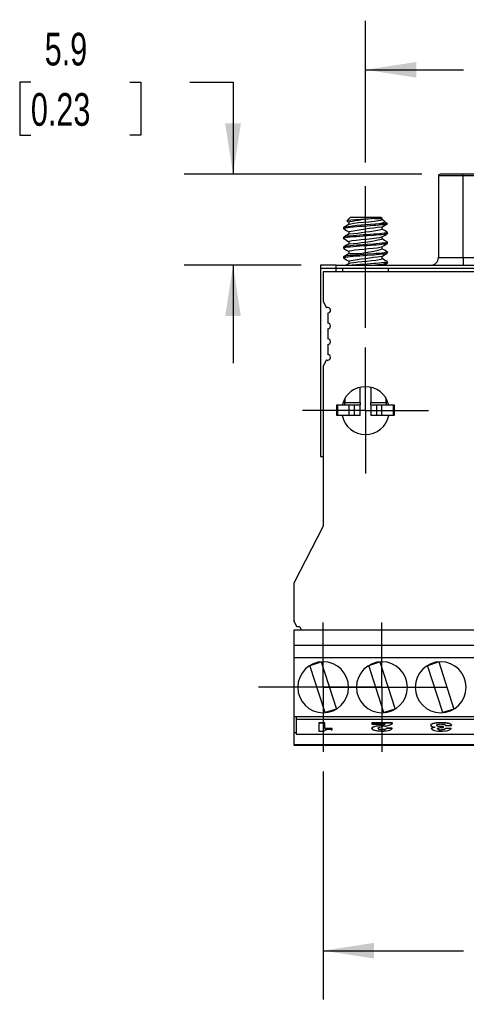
# Model space of a CAD drawing. Header units: millimetres. Extents: x 0 to 279, y 0 to 216.
# Tile 2 of 11: x 34 to 63, y 108 to 172. Entities that reach past the tile are written whole.
import ezdxf

# ---------------------------------------------------------------- set-up
doc = ezdxf.new("R2010")
doc.units = ezdxf.units.MM
doc.linetypes.add('CENTERX2', pattern=[20.32, 12.7, -2.54, 2.54, -2.54])
doc.layers.add('CENTER', color=40, linetype='CENTERX2')
doc.layers.add('DIMENSIONS', color=140, linetype='Continuous', lineweight=25)
doc.styles.add('SLDTEXTSTYLE0', font='TXT', dxfattribs={"width": 0.7})
doc.dimstyles.new('SLDDIMSTYLE1', dxfattribs={"dimtxt": 2.158008, "dimasz": 3.302, "dimexe": 0, "dimexo": 0.0625, "dimgap": 0.539502, "dimtad": 0, "dimtih": 1, "dimtoh": 1, "dimrnd": 1e-09, "dimzin": 12, "dimdsep": 46, "dimtxsty": 'SLDTEXTSTYLE0', "dimsah": 1, "dimcen": 0.09, "dimadec": 0, "dimazin": 3, "dimtfac": 1, "dimtofl": 0, "dimtmove": 0, "dimatfit": 3, "dimfxl": 0, "dimfrac": 2, "dimtolj": 1, "dimtzin": 12, "dimarcsym": 0})
doc.dimstyles.new('SLDDIMSTYLE2', dxfattribs={"dimtxt": 2.158008, "dimasz": 3.302, "dimexe": 0, "dimexo": 0.0625, "dimgap": 0.539502, "dimtad": 0, "dimtih": 1, "dimtoh": 1, "dimrnd": 1e-09, "dimzin": 4, "dimdsep": 46, "dimtxsty": 'SLDTEXTSTYLE0', "dimsah": 1, "dimcen": 0.09, "dimadec": 0, "dimazin": 1, "dimtfac": 1, "dimtofl": 0, "dimtmove": 0, "dimatfit": 3, "dimfxl": 0, "dimfrac": 2, "dimtolj": 1, "dimtzin": 12, "dimarcsym": 0})
doc.dimstyles.new('SLDDIMSTYLE3', dxfattribs={"dimtxt": 2.158008, "dimasz": 3.302, "dimexe": 0, "dimexo": 0.0625, "dimgap": 0.539502, "dimtad": 0, "dimtih": 1, "dimtoh": 1, "dimrnd": 1e-09, "dimzin": 12, "dimdsep": 46, "dimtxsty": 'SLDTEXTSTYLE0', "dimsah": 1, "dimcen": 0.09, "dimadec": 0, "dimazin": 3, "dimtfac": 1, "dimtmove": 0, "dimatfit": 0, "dimfxl": 0, "dimfrac": 2, "dimtolj": 1, "dimtzin": 12, "dimarcsym": 0})

# ---------------------------------------------------------------- blocks, each defined once
blk = doc.blocks.new('_D_12')
at = {"layer": 'DIMENSIONS'}
for p, q in [((54, 123.387), (54, 108.589)), ((84.48, 123.387), (84.48, 108.589)), ((54, 111.764), (63.109, 111.764)), ((66.034, 111.764), (65.309, 111.764)), ((65.309, 111.764), (65.309, 108.335)), ((72.446, 111.764), (73.171, 111.764)), ((73.171, 111.764), (73.171, 108.335)), ((84.48, 111.764), (75.37, 111.764)), ((65.309, 108.335), (66.034, 108.335)), ((73.171, 108.335), (72.446, 108.335))]:
    blk.add_line(p, q, dxfattribs=at)
for points in [[(54, 111.764), (57.302, 111.256), (57.302, 112.272)], [(84.48, 111.764), (81.178, 112.272), (81.178, 111.256)]]:
    blk.add_solid(points, dxfattribs=at)
at = {"layer": 'DIMENSIONS', "char_height": 2.1167, "attachment_point": 1, "style": 'SLDTEXTSTYLE0'}
for s, insert in [('30.5', (66.034, 114.976)), ('1.20', (66.034, 111.063))]:
    blk.add_mtext(s, dxfattribs=dict(at, insert=insert))
blk = doc.blocks.new('_D_13')
at = {"layer": 'DIMENSIONS'}
for p, q in [((35.048, 168.08), (34.323, 168.08)), ((34.323, 168.08), (34.323, 164.651)), ((41.461, 168.08), (42.185, 168.08)), ((42.185, 168.08), (42.185, 164.651)), ((45.351, 168.08), (48.156, 168.08)), ((48.156, 168.08), (48.156, 162.118)), ((34.323, 164.651), (35.048, 164.651)), ((42.185, 164.651), (41.461, 164.651)), ((60.405, 162.118), (44.981, 162.118)), ((52.565, 156.218), (44.981, 156.218)), ((48.156, 156.218), (48.156, 149.868))]:
    blk.add_line(p, q, dxfattribs=at)
for points in [[(48.156, 162.118), (48.664, 165.42), (47.648, 165.42)], [(48.156, 156.218), (47.648, 152.916), (48.664, 152.916)]]:
    blk.add_solid(points, dxfattribs=at)
at = {"layer": 'DIMENSIONS', "char_height": 2.1167, "attachment_point": 1, "style": 'SLDTEXTSTYLE0'}
for s, insert in [('5.9', (35.946, 171.292)), ('0.23', (35.048, 167.379))]:
    blk.add_mtext(s, dxfattribs=dict(at, insert=insert))
blk = doc.blocks.new('_D_14')
at = {"layer": 'DIMENSIONS'}
for p, q in [((56.745, 162.88), (56.745, 172.068)), ((81.735, 152.152), (81.735, 172.068)), ((56.745, 168.893), (63.109, 168.893)), ((66.034, 168.893), (65.309, 168.893)), ((65.309, 168.893), (65.309, 165.463)), ((72.446, 168.893), (73.171, 168.893)), ((73.171, 168.893), (73.171, 165.463)), ((81.735, 168.893), (75.37, 168.893)), ((65.309, 165.463), (66.034, 165.463)), ((73.171, 165.463), (72.446, 165.463)), ((56.745, 152.152), (56.745, 161.356))]:
    blk.add_line(p, q, dxfattribs=at)
for points in [[(56.745, 168.893), (60.047, 168.385), (60.047, 169.401)], [(81.735, 168.893), (78.433, 169.401), (78.433, 168.385)]]:
    blk.add_solid(points, dxfattribs=at)
at = {"layer": 'DIMENSIONS', "char_height": 2.1167, "attachment_point": 1, "style": 'SLDTEXTSTYLE0'}
for s, insert in [('25.0', (66.034, 172.104)), ('0.98', (66.034, 168.192))]:
    blk.add_mtext(s, dxfattribs=dict(at, insert=insert))
blk = doc.blocks.new('SW_CENTERMARKSYMBOL_2')
at = {"layer": 'CENTER', "color": 0}
for p, q in [((0, 2.54), (0, 4.191)), ((0, 0), (0, 2.54)), ((-2.54, 0), (-4.191, 0)), ((0, 0), (-2.54, 0)), ((0, 0), (0, -2.54)), ((0, 0), (2.54, 0)), ((2.54, 0), (4.191, 0)), ((0, -2.54), (0, -4.191))]:
    blk.add_line(p, q, dxfattribs=at)
blk = doc.blocks.new('SW_CENTERMARKSYMBOL_3')
at = {"layer": 'CENTER', "color": 0}
for p, q in [((0, 2.54), (0, 4.191)), ((0, 0), (0, 2.54)), ((-2.54, 0), (-4.191, 0)), ((0, 0), (-2.54, 0)), ((0, 0), (0, -2.54)), ((0, 0), (2.54, 0)), ((2.54, 0), (4.191, 0)), ((0, -2.54), (0, -4.191))]:
    blk.add_line(p, q, dxfattribs=at)
blk = doc.blocks.new('SW_CENTERMARKSYMBOL_6')
at = {"layer": 'CENTER', "color": 0}
for p, q in [((0, 2.54), (0, 4.09)), ((0, 0), (0, 2.54)), ((-2.54, 0), (-4.09, 0)), ((0, 0), (-2.54, 0)), ((0, 0), (0, -2.54)), ((0, 0), (2.54, 0)), ((2.54, 0), (4.09, 0)), ((0, -2.54), (0, -4.09))]:
    blk.add_line(p, q, dxfattribs=at)

msp = doc.modelspace()

# ---------------------------------------------------------------- linework, layer by layer
for p, q in [((61.475, 162.018), (61.475, 156.718)), ((63.075, 162.018), (61.475, 162.018)), ((63.075, 162.118), (61.576, 162.118)), ((63.075, 162.118), (61.675, 162.118)), ((63.075, 162.018), (63.075, 162.118)), ((75.405, 162.118), (63.075, 162.118)), ((75.405, 162.018), (63.075, 162.018)), ((63.075, 156.718), (63.075, 162.018)), ((55.745, 159.318), (55.531, 159.104)), ((55.542, 159.087), (55.666, 159.014)), ((55.666, 159.023), (55.666, 158.873)), ((57.745, 159.318), (55.745, 159.318)), ((57.325, 159.239), (57.163, 159.228)), ((57.824, 159.239), (57.745, 159.318)), ((57.824, 159.182), (57.824, 159.239)), ((57.896, 159.148), (57.824, 159.19)), ((58.161, 158.902), (57.958, 159.105)), ((55.322, 158.666), (55.322, 158.586)), ((55.666, 158.388), (55.666, 158.238)), ((57.824, 158.547), (57.824, 158.697)), ((55.322, 158.031), (55.322, 157.951)), ((55.666, 157.753), (55.666, 157.603)), ((57.824, 157.912), (57.824, 158.062)), ((58.163, 158.269), (58.166, 158.264)), ((58.167, 158.269), (58.167, 158.348)), ((55.322, 157.396), (55.322, 157.316)), ((55.666, 157.118), (55.666, 156.968)), ((57.824, 157.277), (57.824, 157.427)), ((58.163, 157.634), (58.166, 157.629)), ((58.167, 157.634), (58.167, 157.713)), ((55.322, 156.761), (55.322, 156.681)), ((55.666, 156.483), (55.666, 156.333)), ((57.824, 156.642), (57.824, 156.792)), ((58.163, 156.999), (58.166, 156.994)), ((58.167, 156.999), (58.167, 157.078)), ((61.475, 156.718), (63.075, 156.718)), ((63.075, 156.718), (63.075, 156.218)), ((63.075, 156.718), (75.405, 156.718)), ((53.835, 156.218), (53.835, 156.018)), ((54.835, 156.218), (53.835, 156.218)), ((53.835, 156.018), (54.835, 156.018)), ((53.835, 156.018), (53.835, 143.818)), ((54.835, 156.018), (54.835, 156.218)), ((54.835, 156.218), (83.645, 156.218)), ((54.835, 156.018), (83.645, 156.018)), ((54.835, 156.018), (55.245, 156.018)), ((54.835, 155.792), (54.835, 156.018)), ((55.245, 156.018), (55.245, 155.792)), ((58.163, 156.364), (58.166, 156.359)), ((58.167, 156.364), (58.167, 156.443)), ((58.245, 155.792), (58.245, 156.018)), ((58.245, 156.018), (80.235, 156.018)), ((54, 155.792), (54, 153.856)), ((84.48, 155.792), (54, 155.792)), ((54, 153.856), (54.216, 153.449)), ((54.3, 153.114), (54.3, 152.454)), ((54.3, 152.098), (54.3, 151.438)), ((54.3, 151.082), (54.3, 150.422)), ((54.216, 150.087), (54, 149.68)), ((54, 149.68), (54, 139.289)), ((56.405, 147.318), (56.405, 148.304)), ((57.085, 148.304), (57.085, 147.318)), ((55.395, 147.554), (55.395, 147.318)), ((58.095, 147.318), (58.095, 147.554)), ((54.895, 146.468), (54.895, 147.168)), ((54.895, 147.168), (54.952, 147.168)), ((54.952, 146.468), (54.952, 147.168)), ((54.952, 147.168), (55.678, 147.168)), ((55.245, 147.183), (55.245, 147.168)), ((55.395, 147.318), (56.405, 147.318)), ((55.395, 147.168), (55.395, 147.318)), ((55.678, 146.468), (55.678, 147.168)), ((55.678, 147.168), (56.013, 147.168)), ((56.013, 147.168), (56.013, 146.468)), ((56.013, 147.168), (56.405, 147.168)), ((56.405, 147.318), (56.405, 147.168)), ((56.405, 146.468), (56.405, 147.168)), ((57.085, 147.318), (58.095, 147.318)), ((57.085, 147.168), (57.085, 147.318)), ((57.085, 147.168), (57.085, 146.468)), ((57.085, 147.168), (57.477, 147.168)), ((57.477, 146.468), (57.477, 147.168)), ((57.477, 147.168), (57.811, 147.168)), ((57.811, 146.468), (57.811, 147.168)), ((57.811, 147.168), (58.538, 147.168)), ((58.095, 147.318), (58.095, 147.168)), ((58.245, 147.168), (58.245, 147.183)), ((58.538, 147.168), (58.538, 146.468)), ((58.538, 147.168), (58.595, 147.168)), ((58.595, 147.168), (58.595, 146.468)), ((54.952, 146.468), (54.895, 146.468)), ((55.678, 146.468), (54.952, 146.468)), ((55.245, 146.468), (55.245, 146.402)), ((56.013, 146.468), (55.678, 146.468)), ((56.405, 146.468), (56.013, 146.468)), ((57.477, 146.468), (57.085, 146.468)), ((57.811, 146.468), (57.477, 146.468)), ((58.538, 146.468), (57.811, 146.468)), ((58.245, 146.402), (58.245, 146.468)), ((58.595, 146.468), (58.538, 146.468)), ((53.835, 143.818), (54, 143.818)), ((54, 139.289), (52.095, 135.589)), ((52.095, 135.589), (52.095, 133.153)), ((52.311, 132.746), (52.095, 133.153)), ((86.385, 132.556), (52.095, 132.556)), ((52.095, 132.556), (52.095, 131.585)), ((52.095, 131.585), (86.385, 131.585)), ((52.095, 131.585), (52.095, 130.753)), ((86.385, 130.753), (52.095, 130.753)), ((52.095, 130.753), (52.095, 126.943)), ((53.156, 130.267), (53.86, 130.493)), ((53.872, 130.494), (54.854, 127.435)), ((56.966, 130.267), (57.67, 130.493)), ((57.682, 130.494), (58.664, 127.435)), ((60.776, 130.267), (61.48, 130.493)), ((61.492, 130.494), (62.474, 127.435)), ((54.128, 127.202), (53.146, 130.261)), ((57.938, 127.202), (56.956, 130.261)), ((61.748, 127.202), (60.766, 130.261)), ((54.844, 127.429), (54.139, 127.203)), ((58.654, 127.429), (57.949, 127.203)), ((62.464, 127.429), (61.759, 127.203)), ((52.095, 126.943), (86.385, 126.943)), ((52.095, 126.943), (52.095, 125.923)), ((52.245, 126.919), (52.245, 126.748)), ((52.245, 126.748), (52.245, 125.797)), ((86.235, 126.748), (52.245, 126.748)), ((53.715, 126.543), (54.102, 126.543)), ((53.715, 126.533), (53.715, 126.543)), ((53.715, 126.533), (53.715, 126.007)), ((54.102, 126.533), (53.715, 126.533)), ((54.102, 126.533), (54.102, 126.543)), ((54.102, 126.165), (54.102, 126.533)), ((57.158, 126.542), (58.505, 126.542)), ((57.158, 126.533), (57.158, 126.542)), ((57.158, 126.533), (57.158, 126.444)), ((58.505, 126.533), (57.158, 126.533)), ((57.158, 126.444), (58.009, 126.444)), ((58.505, 126.533), (58.505, 126.542)), ((61.629, 126.547), (61.629, 126.556)), ((52.095, 125.923), (52.245, 125.923)), ((52.095, 125.923), (52.095, 125.139)), ((53.715, 126.007), (54.033, 126.007)), ((54.102, 126.175), (54.577, 126.175)), ((54.577, 126.165), (54.102, 126.165)), ((54.521, 126.091), (54.577, 126.091)), ((54.577, 126.165), (54.577, 126.175)), ((54.577, 126.091), (54.577, 126.165)), ((57.161, 126.175), (57.161, 126.185)), ((57.57, 126.347), (57.57, 126.356)), ((57.819, 126.106), (57.819, 126.096)), ((58.099, 126.201), (58.1, 126.205)), ((58.1, 126.205), (58.483, 126.205)), ((58.1, 126.195), (58.1, 126.205)), ((58.483, 126.195), (58.1, 126.195)), ((58.483, 126.195), (58.483, 126.205)), ((60.971, 126.379), (60.971, 126.388)), ((61.023, 126.154), (61.023, 126.164)), ((61.259, 126.255), (61.259, 126.264)), ((61.259, 126.256), (61.259, 126.255)), ((61.662, 126.09), (61.662, 126.099)), ((61.747, 126.229), (61.809, 126.229)), ((61.809, 126.304), (61.809, 126.314)), ((61.809, 126.229), (61.809, 126.304)), ((61.932, 126.18), (61.934, 126.186)), ((61.933, 126.373), (61.933, 126.379)), ((61.933, 126.373), (62.318, 126.373)), ((61.936, 126.373), (61.933, 126.373)), ((61.934, 126.186), (62.295, 126.186)), ((61.934, 126.176), (61.934, 126.186)), ((62.295, 126.176), (61.934, 126.176)), ((61.936, 126.373), (61.936, 126.383)), ((62.295, 126.176), (62.295, 126.186)), ((62.318, 126.373), (62.318, 126.382)), ((52.245, 125.797), (86.235, 125.797)), ((52.095, 125.139), (86.385, 125.139)), ((52.095, 125.139), (52.095, 125.089)), ((52.095, 125.089), (86.385, 125.089))]:
    msp.add_line(p, q)
at = {"flags": 128}
for points in [[(57.163, 159.228), (56.811, 159.206), (56.446, 159.186), (56.097, 159.164), (55.801, 159.142), (55.606, 159.122), (55.528, 159.101), (55.546, 159.093)], [(55.683, 158.882), (55.787, 158.911), (55.996, 158.944), (56.291, 158.979), (56.623, 159.011), (56.97, 159.043), (57.302, 159.078), (57.568, 159.11), (57.745, 159.141), (57.822, 159.176), (57.816, 159.182)], [(57.325, 159.239), (57.493, 159.239), (57.631, 159.239), (57.735, 159.239), (57.8, 159.239), (57.824, 159.239), (57.824, 159.239)], [(57.892, 159.143), (57.964, 159.099), (57.969, 159.017), (57.832, 158.945), (57.66, 158.895)], [(58.145, 158.89), (58.057, 158.862), (57.948, 158.846), (57.801, 158.83), (57.628, 158.813), (57.425, 158.795), (57.29, 158.784), (56.854, 158.751), (56.617, 158.735), (56.377, 158.719), (56.154, 158.702), (55.942, 158.684), (55.758, 158.667), (55.598, 158.649), (55.474, 158.632), (55.384, 158.616), (55.334, 158.6), (55.324, 158.582), (55.342, 158.571)], [(55.682, 158.882), (55.508, 158.78), (55.333, 158.678)], [(55.337, 158.571), (55.51, 158.47), (55.666, 158.379)], [(58.163, 158.895), (58.145, 158.895), (58.113, 158.895), (58.068, 158.895), (58.009, 158.895), (57.939, 158.895), (57.857, 158.895), (57.763, 158.895), (57.66, 158.895)], [(57.81, 158.689), (57.982, 158.789), (58.155, 158.89)], [(58.157, 158.361), (57.982, 158.463), (57.824, 158.555)], [(58.16, 158.901), (58.163, 158.899), (58.163, 158.895)], [(58.147, 158.253), (58.136, 158.247), (58.065, 158.229), (57.959, 158.212), (57.814, 158.196), (57.644, 158.18), (57.443, 158.162), (57.29, 158.149), (56.854, 158.116), (56.617, 158.1), (56.377, 158.084), (56.154, 158.067), (55.942, 158.049), (55.758, 158.032), (55.598, 158.014), (55.474, 157.997), (55.384, 157.981), (55.334, 157.965), (55.324, 157.947), (55.338, 157.939)], [(58.163, 158.348), (58.166, 158.344), (58.136, 158.326), (58.065, 158.308), (57.959, 158.292), (57.814, 158.275), (57.644, 158.259), (57.443, 158.241), (57.29, 158.229), (56.854, 158.196), (56.617, 158.179), (56.377, 158.163), (56.154, 158.146), (55.942, 158.129), (55.758, 158.111), (55.598, 158.093), (55.474, 158.077), (55.384, 158.061), (55.334, 158.044), (55.326, 158.031)], [(55.682, 158.247), (55.508, 158.145), (55.333, 158.043)], [(55.333, 157.939), (55.51, 157.835), (55.666, 157.744)], [(55.667, 157.753), (55.666, 157.753), (55.724, 157.786), (55.886, 157.817), (56.145, 157.852), (56.467, 157.886), (56.806, 157.916), (57.152, 157.95), (57.455, 157.985), (57.673, 158.015), (57.801, 158.049), (57.802, 158.051)], [(57.806, 158.051), (57.979, 158.152), (58.152, 158.253)], [(58.158, 157.725), (57.982, 157.827), (57.824, 157.92)], [(58.151, 157.621), (58.136, 157.612), (58.065, 157.594), (57.959, 157.577), (57.814, 157.561), (57.644, 157.545), (57.443, 157.527), (57.29, 157.514), (56.854, 157.481), (56.617, 157.465), (56.377, 157.449), (56.154, 157.432), (55.942, 157.414), (55.758, 157.397), (55.598, 157.379), (55.474, 157.362), (55.384, 157.346), (55.334, 157.33), (55.324, 157.312), (55.339, 157.303)], [(58.163, 157.713), (58.166, 157.709), (58.136, 157.691), (58.065, 157.673), (57.959, 157.657), (57.814, 157.64), (57.644, 157.624), (57.443, 157.606), (57.29, 157.594), (56.854, 157.561), (56.617, 157.544), (56.377, 157.528), (56.154, 157.511), (55.942, 157.494), (55.758, 157.476), (55.598, 157.458), (55.474, 157.442), (55.384, 157.426), (55.334, 157.409), (55.326, 157.396)], [(55.681, 157.611), (55.507, 157.51), (55.332, 157.408)], [(55.334, 157.303), (55.508, 157.201), (55.666, 157.109)], [(55.669, 157.118), (55.666, 157.12), (55.717, 157.149), (55.849, 157.176), (56.062, 157.207), (56.334, 157.238), (56.63, 157.265), (56.938, 157.293), (57.239, 157.325), (57.494, 157.355), (57.681, 157.381), (57.795, 157.411), (57.801, 157.418)], [(57.809, 157.418), (57.961, 157.507), (58.156, 157.621)], [(58.159, 157.09), (57.984, 157.192), (57.824, 157.285)], [(58.15, 156.985), (58.136, 156.977), (58.065, 156.959), (57.959, 156.942), (57.814, 156.926), (57.644, 156.91), (57.443, 156.892), (57.29, 156.879), (56.854, 156.846), (56.617, 156.83), (56.377, 156.814), (56.154, 156.797), (55.942, 156.779), (55.758, 156.762), (55.598, 156.744), (55.474, 156.727), (55.384, 156.711), (55.334, 156.695), (55.324, 156.677), (55.34, 156.667)], [(58.163, 157.078), (58.166, 157.074), (58.136, 157.056), (58.065, 157.038), (57.959, 157.022), (57.814, 157.005), (57.644, 156.989), (57.443, 156.971), (57.29, 156.959), (56.854, 156.926), (56.617, 156.909), (56.377, 156.893), (56.154, 156.876), (55.942, 156.859), (55.758, 156.841), (55.598, 156.823), (55.474, 156.807), (55.384, 156.791), (55.334, 156.774), (55.326, 156.761)], [(55.679, 156.975), (55.505, 156.874), (55.33, 156.772)], [(55.335, 156.667), (55.509, 156.566), (55.666, 156.474)], [(55.683, 156.339), (55.684, 156.343), (55.797, 156.373), (55.984, 156.403), (56.241, 156.434), (56.533, 156.463), (56.837, 156.49), (57.145, 156.521), (57.418, 156.551), (57.627, 156.579), (57.767, 156.607), (57.823, 156.639), (57.819, 156.642)], [(57.808, 156.782), (57.981, 156.884), (58.155, 156.985)], [(58.161, 156.453), (57.986, 156.555), (57.824, 156.65)], [(55.677, 156.339), (55.503, 156.237), (55.47, 156.218)], [(58.163, 156.443), (58.166, 156.439), (58.136, 156.421), (58.065, 156.403), (57.959, 156.387), (57.814, 156.37), (57.644, 156.354), (57.443, 156.336), (57.29, 156.324), (56.854, 156.291), (56.617, 156.274), (56.377, 156.258), (56.154, 156.241), (55.942, 156.224), (55.883, 156.218)], [(57.929, 156.218), (57.981, 156.249), (58.155, 156.35)], [(58.042, 126.327), (58.058, 126.33), (58.121, 126.343), (58.35, 126.403), (58.466, 126.465), (58.505, 126.533)], [(60.971, 126.388), (60.972, 126.394), (60.979, 126.415), (60.994, 126.436), (61.019, 126.456), (61.035, 126.466), (61.075, 126.484), (61.098, 126.493), (61.151, 126.509), (61.181, 126.516), (61.245, 126.529), (61.28, 126.534), (61.352, 126.543), (61.39, 126.547), (61.468, 126.552), (61.548, 126.555), (61.629, 126.556)], [(61.629, 126.547), (61.609, 126.547), (61.529, 126.545), (61.45, 126.542), (61.373, 126.536), (61.336, 126.532), (61.264, 126.522), (61.231, 126.517), (61.168, 126.503), (61.112, 126.488), (61.087, 126.48), (61.045, 126.461), (61.027, 126.452), (61, 126.432), (60.99, 126.422), (60.976, 126.4), (60.971, 126.379)], [(61.358, 126.379), (61.359, 126.384), (61.37, 126.405), (61.38, 126.415), (61.417, 126.435), (61.48, 126.451), (61.519, 126.457), (61.561, 126.461), (61.649, 126.465)], [(61.629, 126.556), (61.649, 126.557), (61.729, 126.556), (61.809, 126.553), (61.847, 126.55), (61.924, 126.544), (61.961, 126.54), (62.035, 126.532), (62.071, 126.527), (62.105, 126.521), (62.153, 126.51), (62.194, 126.497), (62.228, 126.483), (62.255, 126.468), (62.276, 126.452), (62.292, 126.435), (62.304, 126.419), (62.313, 126.401), (62.318, 126.382)], [(62.318, 126.373), (62.317, 126.378), (62.309, 126.399), (62.304, 126.41), (62.297, 126.42), (62.277, 126.441), (62.265, 126.451), (62.233, 126.471), (62.192, 126.489), (62.145, 126.503), (62.1, 126.512), (62.051, 126.52), (61.998, 126.526), (61.945, 126.532), (61.891, 126.537), (61.837, 126.541), (61.781, 126.545), (61.724, 126.547), (61.629, 126.547)], [(61.649, 126.465), (61.669, 126.464), (61.748, 126.46), (61.821, 126.451), (61.868, 126.44), (61.904, 126.42), (61.918, 126.409), (61.936, 126.373)], [(57.161, 126.185), (57.162, 126.19), (57.169, 126.211), (57.176, 126.222), (57.195, 126.243), (57.209, 126.253), (57.243, 126.272), (57.288, 126.29), (57.341, 126.306), (57.397, 126.321), (57.457, 126.335), (57.57, 126.356)], [(57.57, 126.347), (57.554, 126.344), (57.488, 126.332), (57.368, 126.303), (57.313, 126.288), (57.288, 126.28), (57.243, 126.262), (57.208, 126.243), (57.184, 126.222), (57.176, 126.212), (57.169, 126.201), (57.161, 126.175)], [(57.161, 126.175), (57.162, 126.17), (57.169, 126.149), (57.184, 126.128), (57.208, 126.107), (57.224, 126.098), (57.264, 126.079), (57.288, 126.07), (57.343, 126.055), (57.405, 126.041), (57.438, 126.036), (57.509, 126.026), (57.546, 126.021), (57.623, 126.015), (57.662, 126.013), (57.748, 126.009), (57.835, 126.008)], [(57.548, 126.181), (57.549, 126.176), (57.564, 126.155), (57.58, 126.145), (57.605, 126.133), (57.661, 126.118), (57.694, 126.113), (57.79, 126.106), (57.819, 126.106)], [(57.819, 126.096), (57.799, 126.097), (57.72, 126.101), (57.648, 126.111), (57.598, 126.127), (57.578, 126.136), (57.56, 126.148), (57.548, 126.171)], [(58.1, 126.195), (58.1, 126.19), (58.096, 126.169), (58.08, 126.148), (58.051, 126.126), (58.016, 126.114), (57.968, 126.105), (57.87, 126.097), (57.819, 126.096)], [(57.819, 126.106), (57.839, 126.106), (57.918, 126.11), (57.992, 126.118), (58.035, 126.129), (58.062, 126.142), (58.082, 126.159), (58.095, 126.176)], [(57.835, 126.008), (57.855, 126.008), (57.936, 126.009), (57.975, 126.011), (58.052, 126.017), (58.09, 126.02), (58.234, 126.039), (58.332, 126.061), (58.415, 126.099), (58.477, 126.174), (58.483, 126.195)], [(60.971, 126.379), (60.973, 126.373), (60.981, 126.352), (60.988, 126.342), (60.997, 126.331), (61.017, 126.315), (61.082, 126.288), (61.122, 126.278), (61.164, 126.269), (61.239, 126.258), (61.259, 126.256)], [(61.023, 126.164), (61.025, 126.169), (61.035, 126.19), (61.055, 126.208), (61.08, 126.222), (61.113, 126.234), (61.15, 126.245), (61.242, 126.262), (61.259, 126.264)], [(61.259, 126.255), (61.241, 126.253), (61.173, 126.241), (61.119, 126.226), (61.048, 126.194), (61.023, 126.154)], [(61.358, 126.388), (61.36, 126.383), (61.375, 126.362), (61.412, 126.343), (61.46, 126.331), (61.535, 126.322), (61.624, 126.317), (61.716, 126.314), (61.809, 126.314)], [(61.41, 126.158), (61.412, 126.163), (61.426, 126.184), (61.46, 126.204), (61.498, 126.214), (61.547, 126.221), (61.719, 126.23), (61.747, 126.229)], [(61.637, 126.008), (61.657, 126.008), (61.736, 126.009), (62.009, 126.029), (62.145, 126.058), (62.239, 126.097), (62.288, 126.145), (62.295, 126.176)], [(61.934, 126.176), (61.935, 126.171), (61.926, 126.15), (61.895, 126.123), (61.862, 126.109), (61.815, 126.1), (61.719, 126.092), (61.662, 126.09)], [(61.662, 126.099), (61.682, 126.1), (61.761, 126.104), (61.799, 126.108), (61.858, 126.118), (61.895, 126.133), (61.914, 126.147), (61.928, 126.162), (61.93, 126.172)]]:
    msp.add_lwpolyline(points, dxfattribs=at)
for centre, radius, start, end in [((61.575, 162.018), 0.1, 90, 180), ((58.14, 146.697), 12.568, 93.71606, 101.28065), ((58.166, 141.793), 17.11, 91.69476, 99.55368), ((60.187, 134.255), 24.551, 95.58972, 100.58505), ((53.12, 184.145), 26.026, 275.67092, 280.39829), ((54.72, 172.057), 14.479, 273.86141, 282.32022), ((55.836, 163.583), 6.61, 268.7379, 287.42454), ((68.674, 72.406), 85.075, 97.34618, 98.78524), ((60.975, 156.718), 0.5, 270, 0), ((56.786, 163.228), 7.012, 271.26498, 281.22007), ((54.3, 153.292), 0.178, 270, 118.00918), ((54.3, 152.276), 0.178, 270, 90), ((54.3, 151.26), 0.178, 270, 90), ((54.3, 150.244), 0.178, 241.99082, 270), ((54.3, 150.244), 0.178, 270, 90), ((56.745, 146.792), 1.55, 90, 165.40745), ((56.745, 146.792), 1.55, 14.59255, 90), ((56.745, 146.792), 1.55, 192.07338, 347.92662), ((52.395, 132.589), 0.178, 349.51241, 118.00918), ((54, 128.848), 1.651, 90, 270), ((54, 128.848), 1.651, 270, 90), ((57.81, 128.848), 1.651, 90, 270), ((57.81, 128.848), 1.651, 270, 90), ((61.62, 128.848), 1.651, 90, 270), ((61.62, 128.848), 1.651, 270, 90), ((56.787, 131.018), 4.727, 279.53363, 284.62022), ((56.998, 129.963), 3.661, 279.00222, 286.03936), ((54.387, 125.41), 0.694, 78.86587, 120.64167), ((58.04, 125.471), 0.856, 89.86047, 125.0645), ((61.482, 126.717), 0.726, 230.82758, 282.31018), ((61.699, 127.042), 0.746, 242.7977, 278.46062), ((61.603, 126.399), 0.305, 230.89873, 281.20777), ((61.603, 126.371), 0.288, 227.98102, 281.84197)]:
    msp.add_arc(centre, radius, start, end)

# ---------------------------------------------------------------- block references
at = {"layer": 'CENTER'}
for name, p in [('SW_CENTERMARKSYMBOL_6', (56.745, 146.792)), ('SW_CENTERMARKSYMBOL_2', (54, 128.848)), ('SW_CENTERMARKSYMBOL_3', (57.81, 128.848))]:
    msp.add_blockref(name, p, dxfattribs=at)

# ---------------------------------------------------------------- dimensions: what is measured, and where the dimension line sits
at = {"layer": 'DIMENSIONS'}
for base, p1, p2, dimstyle, picture, middle in [((81.735, 168.893), (56.745, 150.882), (81.735, 150.882), 'SLDDIMSTYLE2', '_D_14', (69.24, 168.893)), ((84.48, 111.764), (54, 124.657), (84.48, 124.657), 'SLDDIMSTYLE1', '_D_12', (69.24, 111.764))]:
    dim = msp.add_linear_dim(base=base, p1=p1, p2=p2, dimstyle=dimstyle, dxfattribs=at)
    dim.commit()
    dim.dimension.update_dxf_attribs({"geometry": picture, "text_midpoint": middle, "dimtype": 160})
dim = msp.add_linear_dim(base=(48.156, 156.218), p1=(61.675, 162.118), p2=(53.835, 156.218), angle=90, dimstyle='SLDDIMSTYLE3', dxfattribs=at)
dim.commit()
dim.dimension.update_dxf_attribs({"geometry": '_D_13', "text_midpoint": (48.156, 168.08), "dimtype": 160})

doc.saveas('drawing.dxf')
